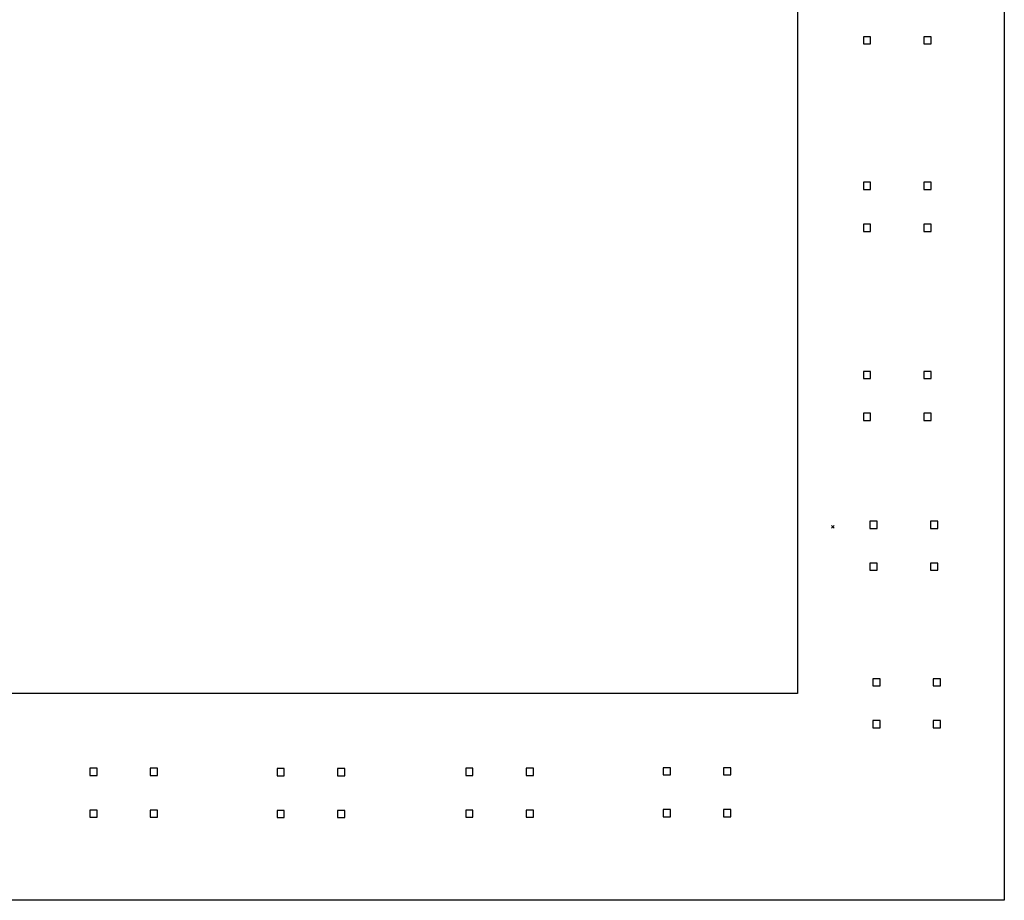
# Model space of a CAD drawing. Extents: x 2.21 to 10.54, y -10.59 to -1.61.
# Tile 5 of 6: x 6.37 to 10.54, y -9.86 to -6.13. Entities that reach past the tile are written whole.
import ezdxf

# ---------------------------------------------------------------- set-up
doc = ezdxf.new("R2010")
doc.units = 0
doc.header["$MEASUREMENT"] = 0
doc.layers.add('BLACK', color=7, linetype='CONTINUOUS')

msp = doc.modelspace()

# ---------------------------------------------------------------- linework, layer by layer
at = {"layer": 'BLACK', "linetype": 'CONTINUOUS'}
for p, q in [((10.5384, -2.2553), (10.5384, -9.8553)), ((9.6634, -2.5053), (9.6634, -8.9803)), ((9.9728, -6.2022), (9.9422, -6.2022)), ((9.9422, -6.2022), (9.9422, -6.2328)), ((9.9728, -6.2328), (9.9728, -6.2022)), ((10.2287, -6.2022), (10.1981, -6.2022)), ((10.1981, -6.2022), (10.1981, -6.2328)), ((10.2287, -6.2328), (10.2287, -6.2022)), ((9.9422, -6.2328), (9.9728, -6.2328)), ((10.1981, -6.2328), (10.2287, -6.2328)), ((9.9728, -6.8178), (9.9422, -6.8178)), ((9.9422, -6.8178), (9.9422, -6.8485)), ((9.9728, -6.8485), (9.9728, -6.8178)), ((10.2287, -6.8178), (10.1981, -6.8178)), ((10.1981, -6.8178), (10.1981, -6.8485)), ((10.2287, -6.8485), (10.2287, -6.8178)), ((9.9422, -6.8485), (9.9728, -6.8485)), ((10.1981, -6.8485), (10.2287, -6.8485)), ((9.9728, -6.995), (9.9422, -6.995)), ((9.9422, -6.995), (9.9422, -7.0256)), ((9.9728, -7.0256), (9.9728, -6.995)), ((10.2287, -6.995), (10.1981, -6.995)), ((10.1981, -6.995), (10.1981, -7.0256)), ((10.2287, -7.0256), (10.2287, -6.995)), ((9.9422, -7.0256), (9.9728, -7.0256)), ((10.1981, -7.0256), (10.2287, -7.0256)), ((9.9728, -7.6178), (9.9422, -7.6178)), ((9.9422, -7.6178), (9.9422, -7.6485)), ((9.9728, -7.6485), (9.9728, -7.6178)), ((10.2287, -7.6178), (10.1981, -7.6178)), ((10.1981, -7.6178), (10.1981, -7.6485)), ((10.2287, -7.6485), (10.2287, -7.6178)), ((9.9422, -7.6485), (9.9728, -7.6485)), ((10.1981, -7.6485), (10.2287, -7.6485)), ((9.9728, -7.795), (9.9422, -7.795)), ((9.9422, -7.795), (9.9422, -7.8256)), ((9.9422, -7.8256), (9.9728, -7.8256)), ((9.9728, -7.8256), (9.9728, -7.795)), ((10.2287, -7.795), (10.1981, -7.795)), ((10.1981, -7.795), (10.1981, -7.8256)), ((10.1981, -7.8256), (10.2287, -7.8256)), ((10.2287, -7.8256), (10.2287, -7.795)), ((9.8075, -8.2694), (9.8193, -8.2812)), ((9.8193, -8.2694), (9.8075, -8.2812)), ((10.0007, -8.2514), (9.9701, -8.2514)), ((9.9701, -8.2514), (9.9701, -8.282)), ((9.9701, -8.282), (10.0007, -8.282)), ((10.0007, -8.282), (10.0007, -8.2514)), ((10.2567, -8.2514), (10.226, -8.2514)), ((10.226, -8.2514), (10.226, -8.282)), ((10.226, -8.282), (10.2567, -8.282)), ((10.2567, -8.282), (10.2567, -8.2514)), ((10.0007, -8.4286), (9.9701, -8.4286)), ((9.9701, -8.4286), (9.9701, -8.4592)), ((10.0007, -8.4592), (10.0007, -8.4286)), ((10.2567, -8.4286), (10.226, -8.4286)), ((10.226, -8.4286), (10.226, -8.4592)), ((10.2567, -8.4592), (10.2567, -8.4286)), ((9.9701, -8.4592), (10.0007, -8.4592)), ((10.226, -8.4592), (10.2567, -8.4592)), ((10.0128, -8.9178), (9.9822, -8.9178)), ((9.9822, -8.9178), (9.9822, -8.9485)), ((9.9822, -8.9485), (10.0128, -8.9485)), ((10.0128, -8.9485), (10.0128, -8.9178)), ((10.2687, -8.9178), (10.2381, -8.9178)), ((10.2381, -8.9178), (10.2381, -8.9485)), ((10.2381, -8.9485), (10.2687, -8.9485)), ((10.2687, -8.9485), (10.2687, -8.9178)), ((9.6634, -8.9803), (3.1884, -8.9803)), ((10.0128, -9.095), (9.9822, -9.095)), ((9.9822, -9.095), (9.9822, -9.1256)), ((10.0128, -9.1256), (10.0128, -9.095)), ((10.2687, -9.095), (10.2381, -9.095)), ((10.2381, -9.095), (10.2381, -9.1256)), ((10.2687, -9.1256), (10.2687, -9.095)), ((9.9822, -9.1256), (10.0128, -9.1256)), ((10.2381, -9.1256), (10.2687, -9.1256)), ((6.7007, -9.2964), (6.6701, -9.2964)), ((6.6701, -9.2964), (6.6701, -9.327)), ((6.6701, -9.327), (6.7007, -9.327)), ((6.7007, -9.327), (6.7007, -9.2964)), ((6.9567, -9.2964), (6.926, -9.2964)), ((6.926, -9.2964), (6.926, -9.327)), ((6.926, -9.327), (6.9567, -9.327)), ((6.9567, -9.327), (6.9567, -9.2964)), ((7.4928, -9.2978), (7.4622, -9.2978)), ((7.4622, -9.2978), (7.4622, -9.3285)), ((7.4622, -9.3285), (7.4928, -9.3285)), ((7.4928, -9.3285), (7.4928, -9.2978)), ((7.7487, -9.2978), (7.7181, -9.2978)), ((7.7181, -9.2978), (7.7181, -9.3285)), ((7.7181, -9.3285), (7.7487, -9.3285)), ((7.7487, -9.3285), (7.7487, -9.2978)), ((8.2907, -9.2964), (8.2601, -9.2964)), ((8.2601, -9.2964), (8.2601, -9.327)), ((8.2601, -9.327), (8.2907, -9.327)), ((8.2907, -9.327), (8.2907, -9.2964)), ((8.5467, -9.2964), (8.516, -9.2964)), ((8.516, -9.2964), (8.516, -9.327)), ((8.516, -9.327), (8.5467, -9.327)), ((8.5467, -9.327), (8.5467, -9.2964)), ((9.1257, -9.2945), (9.0951, -9.2945)), ((9.0951, -9.2945), (9.0951, -9.3252)), ((9.0951, -9.3252), (9.1257, -9.3252)), ((9.1257, -9.3252), (9.1257, -9.2945)), ((9.3817, -9.2945), (9.351, -9.2945)), ((9.351, -9.2945), (9.351, -9.3252)), ((9.351, -9.3252), (9.3817, -9.3252)), ((9.3817, -9.3252), (9.3817, -9.2945)), ((6.7007, -9.4736), (6.6701, -9.4736)), ((6.6701, -9.4736), (6.6701, -9.5042)), ((6.7007, -9.5042), (6.7007, -9.4736)), ((6.9567, -9.4736), (6.926, -9.4736)), ((6.926, -9.4736), (6.926, -9.5042)), ((6.9567, -9.5042), (6.9567, -9.4736)), ((7.4928, -9.475), (7.4622, -9.475)), ((7.4622, -9.475), (7.4622, -9.5056)), ((7.4928, -9.5056), (7.4928, -9.475)), ((7.7487, -9.475), (7.7181, -9.475)), ((7.7181, -9.475), (7.7181, -9.5056)), ((7.7487, -9.5056), (7.7487, -9.475)), ((8.2907, -9.4736), (8.2601, -9.4736)), ((8.2601, -9.4736), (8.2601, -9.5042)), ((8.2907, -9.5042), (8.2907, -9.4736)), ((8.5467, -9.4736), (8.516, -9.4736)), ((8.516, -9.4736), (8.516, -9.5042)), ((8.5467, -9.5042), (8.5467, -9.4736)), ((9.1257, -9.4717), (9.0951, -9.4717)), ((9.0951, -9.4717), (9.0951, -9.5023)), ((9.1257, -9.5023), (9.1257, -9.4717)), ((9.3817, -9.4717), (9.351, -9.4717)), ((9.351, -9.4717), (9.351, -9.5023)), ((9.3817, -9.5023), (9.3817, -9.4717)), ((6.6701, -9.5042), (6.7007, -9.5042)), ((6.926, -9.5042), (6.9567, -9.5042)), ((7.4622, -9.5056), (7.4928, -9.5056)), ((7.7181, -9.5056), (7.7487, -9.5056)), ((8.2601, -9.5042), (8.2907, -9.5042)), ((8.516, -9.5042), (8.5467, -9.5042)), ((9.0951, -9.5023), (9.1257, -9.5023)), ((9.351, -9.5023), (9.3817, -9.5023)), ((10.5384, -9.8553), (2.2884, -9.8553))]:
    msp.add_line(p, q, dxfattribs=at)

doc.saveas('drawing.dxf')
